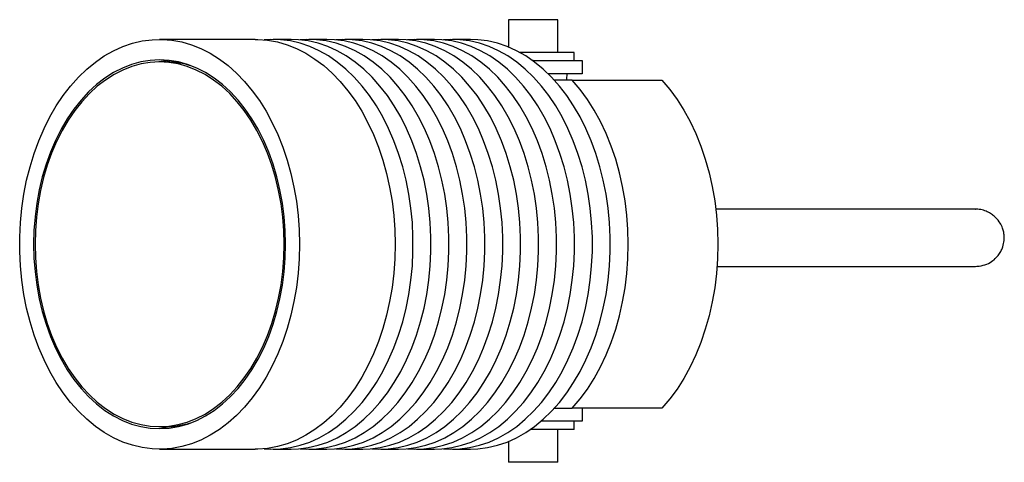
# Model space of a CAD drawing. Header units: millimetres. Extents: x 343 to 904, y 173 to 679.
# Tile 4 of 4: x 573 to 693, y 625 to 679. Entities that reach past the tile are written whole.
import ezdxf

# ---------------------------------------------------------------- set-up
doc = ezdxf.new("R2010")
doc.units = ezdxf.units.MM

msp = doc.modelspace()

# ---------------------------------------------------------------- linework, layer by layer
at = {"color": 7, "linetype": 'Continuous', "lineweight": 25}
for p, q in [((632.2, 678.52), (632.2, 675.17)), ((635.2, 678.52), (632.2, 678.52)), ((638.2, 678.52), (635.2, 678.52)), ((638.2, 674.52), (638.2, 678.52)), ((601.26, 676.12), (589.59, 676.12)), ((605.64, 676.12), (603.45, 676.12)), ((610.02, 676.12), (607.83, 676.12)), ((614.4, 676.12), (612.21, 676.12)), ((618.78, 676.12), (616.59, 676.12)), ((623.16, 676.12), (620.97, 676.12)), ((627.54, 676.12), (625.35, 676.12)), ((635.2, 674.52), (633.55, 674.52)), ((640.2, 674.52), (635.2, 674.52)), ((640.2, 673.52), (640.2, 674.52)), ((590.32, 673.37), (589.59, 673.37)), ((590.83, 673.37), (590.46, 673.37)), ((635.2, 673.52), (635.13, 673.52)), ((635.2, 673.52), (641.2, 673.52)), ((641.2, 673.52), (641.2, 671.92)), ((641.2, 671.92), (637.02, 671.92)), ((639.98, 671.12), (637.79, 671.12)), ((639.98, 671.12), (650.93, 671.12)), ((637.79, 631.12), (639.98, 631.12)), ((650.93, 631.12), (639.98, 631.12)), ((641.2, 631.12), (641.2, 629.52)), ((589.59, 628.87), (590.32, 628.87)), ((590.46, 628.87), (590.83, 628.87)), ((641.2, 629.52), (636.14, 629.52)), ((640.2, 628.52), (640.2, 629.52)), ((635.2, 628.52), (634.85, 628.52)), ((640.2, 628.52), (635.2, 628.52)), ((638.2, 624.52), (638.2, 628.52)), ((632.2, 627.07), (632.2, 624.52)), ((589.59, 626.12), (601.26, 626.12)), ((603.45, 626.12), (605.64, 626.12)), ((607.83, 626.12), (610.02, 626.12)), ((612.21, 626.12), (614.4, 626.12)), ((616.59, 626.12), (618.78, 626.12)), ((620.97, 626.12), (623.16, 626.12)), ((625.35, 626.12), (627.54, 626.12)), ((635.2, 624.52), (632.2, 624.52)), ((638.2, 624.52), (635.2, 624.52))]:
    msp.add_line(p, q, dxfattribs=at)
at = {"color": 8, "linetype": 'Continuous', "lineweight": 25}
msp.add_line((635.2, 673.46), (635.2, 673.52), dxfattribs=at)
at = {"color": 7, "linetype": 'Continuous', "lineweight": 25, "flags": 128}
for points in [[(606.68, 651.12), (606.64, 649.35), (606.51, 647.6), (606.3, 645.86), (606, 644.15), (605.62, 642.47), (605.17, 640.84), (604.63, 639.26), (604.02, 637.74), (603.34, 636.28), (602.59, 634.9), (601.78, 633.6), (600.9, 632.38), (599.97, 631.26), (598.99, 630.24), (597.96, 629.32), (596.89, 628.51), (595.78, 627.81), (594.64, 627.23), (593.47, 626.77), (592.29, 626.43), (591.09, 626.21), (589.89, 626.12), (588.68, 626.15), (587.48, 626.31), (586.29, 626.59), (585.12, 626.99), (583.96, 627.51), (582.84, 628.15), (581.75, 628.9), (580.7, 629.77), (579.69, 630.74), (578.73, 631.81), (577.83, 632.98), (576.98, 634.24), (576.2, 635.58), (575.48, 637), (574.84, 638.49), (574.26, 640.04), (573.77, 641.65), (573.35, 643.31), (573.02, 645), (572.76, 646.73), (572.59, 648.47), (572.51, 650.23), (572.51, 652), (572.59, 653.76), (572.76, 655.51), (573.02, 657.23), (573.35, 658.93), (573.77, 660.58), (574.26, 662.19), (574.84, 663.74), (575.48, 665.23), (576.2, 666.65), (576.98, 668), (577.83, 669.26), (578.73, 670.42), (579.69, 671.5), (580.7, 672.47), (581.75, 673.33), (582.84, 674.09), (583.96, 674.72), (585.12, 675.25), (586.29, 675.65), (587.48, 675.93), (588.68, 676.08), (589.89, 676.11), (591.09, 676.02), (592.29, 675.8), (593.47, 675.46), (594.64, 675), (595.78, 674.42), (596.89, 673.72), (597.96, 672.91), (598.99, 672), (599.97, 670.97), (600.9, 669.85), (601.78, 668.64), (602.59, 667.34), (603.34, 665.95), (604.02, 664.5), (604.63, 662.97), (605.17, 661.39), (605.62, 659.76), (606, 658.08), (606.3, 656.37), (606.51, 654.64), (606.64, 652.88), (606.68, 651.12)], [(601.26, 676.12), (601.57, 676.11), (602.77, 676.02), (603.97, 675.8), (605.15, 675.46), (606.32, 675), (607.45, 674.42), (608.56, 673.72), (609.64, 672.91), (610.67, 672), (611.65, 670.97), (612.58, 669.85), (613.46, 668.64), (614.27, 667.34), (615.02, 665.95), (615.7, 664.5), (616.31, 662.97), (616.84, 661.39), (617.3, 659.76), (617.68, 658.08), (617.97, 656.37), (618.19, 654.64), (618.31, 652.88), (618.36, 651.12)], [(602.36, 626.17), (603.15, 626.12), (604.36, 626.15), (605.56, 626.31), (606.75, 626.59), (607.93, 626.99), (609.08, 627.51), (610.2, 628.15), (611.29, 628.9), (612.35, 629.77), (613.35, 630.74), (614.31, 631.81), (615.21, 632.98), (616.06, 634.24), (616.84, 635.58), (617.56, 637), (618.2, 638.49), (618.78, 640.04), (619.27, 641.65), (619.69, 643.31), (620.03, 645), (620.28, 646.73), (620.45, 648.47), (620.53, 650.23), (620.53, 652), (620.45, 653.76), (620.28, 655.51), (620.03, 657.23), (619.69, 658.93), (619.27, 660.58), (618.78, 662.19), (618.2, 663.74), (617.56, 665.23), (616.84, 666.65), (616.06, 668), (615.21, 669.26), (614.31, 670.42), (613.35, 671.5), (612.35, 672.47), (611.29, 673.33), (610.2, 674.09), (609.08, 674.72), (607.93, 675.25), (606.75, 675.65), (605.56, 675.93), (604.36, 676.08), (603.15, 676.11), (602.36, 676.07)], [(605.64, 626.12), (606.55, 626.15), (607.75, 626.31), (608.94, 626.59), (610.12, 626.99), (611.27, 627.51), (612.39, 628.15), (613.48, 628.9), (614.53, 629.77), (615.54, 630.74), (616.5, 631.81), (617.4, 632.98), (618.25, 634.24), (619.03, 635.58), (619.75, 637), (620.39, 638.49), (620.97, 640.04), (621.46, 641.65), (621.88, 643.31), (622.22, 645), (622.47, 646.73), (622.64, 648.47), (622.72, 650.23), (622.72, 652), (622.64, 653.76), (622.47, 655.51), (622.22, 657.23), (621.88, 658.93), (621.46, 660.58), (620.97, 662.19), (620.39, 663.74), (619.75, 665.23), (619.03, 666.65), (618.25, 668), (617.4, 669.26), (616.5, 670.42), (615.54, 671.5), (614.53, 672.47), (613.48, 673.33), (612.39, 674.09), (611.27, 674.72), (610.12, 675.25), (608.94, 675.65), (607.75, 675.93), (606.55, 676.08), (605.64, 676.12)], [(606.74, 626.17), (607.53, 626.12), (608.74, 626.15), (609.94, 626.31), (611.13, 626.59), (612.3, 626.99), (613.46, 627.51), (614.58, 628.15), (615.67, 628.9), (616.72, 629.77), (617.73, 630.74), (618.69, 631.81), (619.59, 632.98), (620.44, 634.24), (621.22, 635.58), (621.94, 637), (622.58, 638.49), (623.16, 640.04), (623.65, 641.65), (624.07, 643.31), (624.4, 645), (624.66, 646.73), (624.83, 648.47), (624.91, 650.23), (624.91, 652), (624.83, 653.76), (624.66, 655.51), (624.4, 657.23), (624.07, 658.93), (623.65, 660.58), (623.16, 662.19), (622.58, 663.74), (621.94, 665.23), (621.22, 666.65), (620.44, 668), (619.59, 669.26), (618.69, 670.42), (617.73, 671.5), (616.72, 672.47), (615.67, 673.33), (614.58, 674.09), (613.46, 674.72), (612.3, 675.25), (611.13, 675.65), (609.94, 675.93), (608.74, 676.08), (607.53, 676.11), (606.74, 676.07)], [(610.02, 626.12), (610.93, 626.15), (612.13, 626.31), (613.32, 626.59), (614.49, 626.99), (615.65, 627.51), (616.77, 628.15), (617.86, 628.9), (618.91, 629.77), (619.92, 630.74), (620.88, 631.81), (621.78, 632.98), (622.63, 634.24), (623.41, 635.58), (624.13, 637), (624.77, 638.49), (625.35, 640.04), (625.84, 641.65), (626.26, 643.31), (626.59, 645), (626.85, 646.73), (627.02, 648.47), (627.1, 650.23), (627.1, 652), (627.02, 653.76), (626.85, 655.51), (626.59, 657.23), (626.26, 658.93), (625.84, 660.58), (625.35, 662.19), (624.77, 663.74), (624.13, 665.23), (623.41, 666.65), (622.63, 668), (621.78, 669.26), (620.88, 670.42), (619.92, 671.5), (618.91, 672.47), (617.86, 673.33), (616.77, 674.09), (615.65, 674.72), (614.49, 675.25), (613.32, 675.65), (612.13, 675.93), (610.93, 676.08), (610.02, 676.12)], [(611.12, 626.17), (611.91, 626.12), (613.12, 626.15), (614.32, 626.31), (615.51, 626.59), (616.68, 626.99), (617.84, 627.51), (618.96, 628.15), (620.05, 628.9), (621.1, 629.77), (622.11, 630.74), (623.07, 631.81), (623.97, 632.98), (624.82, 634.24), (625.6, 635.58), (626.32, 637), (626.96, 638.49), (627.53, 640.04), (628.03, 641.65), (628.45, 643.31), (628.78, 645), (629.04, 646.73), (629.21, 648.47), (629.29, 650.23), (629.29, 652), (629.21, 653.76), (629.04, 655.51), (628.78, 657.23), (628.45, 658.93), (628.03, 660.58), (627.53, 662.19), (626.96, 663.74), (626.32, 665.23), (625.6, 666.65), (624.82, 668), (623.97, 669.26), (623.07, 670.42), (622.11, 671.5), (621.1, 672.47), (620.05, 673.33), (618.96, 674.09), (617.84, 674.72), (616.68, 675.25), (615.51, 675.65), (614.32, 675.93), (613.12, 676.08), (611.91, 676.11), (611.12, 676.07)], [(614.4, 626.12), (615.31, 626.15), (616.51, 626.31), (617.7, 626.59), (618.87, 626.99), (620.03, 627.51), (621.15, 628.15), (622.24, 628.9), (623.29, 629.77), (624.3, 630.74), (625.26, 631.81), (626.16, 632.98), (627.01, 634.24), (627.79, 635.58), (628.51, 637), (629.15, 638.49), (629.72, 640.04), (630.22, 641.65), (630.64, 643.31), (630.97, 645), (631.23, 646.73), (631.4, 648.47), (631.48, 650.23), (631.48, 652), (631.4, 653.76), (631.23, 655.51), (630.97, 657.23), (630.64, 658.93), (630.22, 660.58), (629.72, 662.19), (629.15, 663.74), (628.51, 665.23), (627.79, 666.65), (627.01, 668), (626.16, 669.26), (625.26, 670.42), (624.3, 671.5), (623.29, 672.47), (622.24, 673.33), (621.15, 674.09), (620.03, 674.72), (618.87, 675.25), (617.7, 675.65), (616.51, 675.93), (615.31, 676.08), (614.4, 676.12)], [(615.5, 626.17), (616.29, 626.12), (617.5, 626.15), (618.7, 626.31), (619.89, 626.59), (621.06, 626.99), (622.22, 627.51), (623.34, 628.15), (624.43, 628.9), (625.48, 629.77), (626.49, 630.74), (627.45, 631.81), (628.35, 632.98), (629.2, 634.24), (629.98, 635.58), (630.7, 637), (631.34, 638.49), (631.91, 640.04), (632.41, 641.65), (632.83, 643.31), (633.16, 645), (633.42, 646.73), (633.59, 648.47), (633.67, 650.23), (633.67, 652), (633.59, 653.76), (633.42, 655.51), (633.16, 657.23), (632.83, 658.93), (632.41, 660.58), (631.91, 662.19), (631.34, 663.74), (630.7, 665.23), (629.98, 666.65), (629.2, 668), (628.35, 669.26), (627.45, 670.42), (626.49, 671.5), (625.48, 672.47), (624.43, 673.33), (623.34, 674.09), (622.22, 674.72), (621.06, 675.25), (619.89, 675.65), (618.7, 675.93), (617.5, 676.08), (616.29, 676.11), (615.5, 676.07)], [(618.78, 626.12), (619.68, 626.15), (620.89, 626.31), (622.08, 626.59), (623.25, 626.99), (624.4, 627.51), (625.53, 628.15), (626.62, 628.9), (627.67, 629.77), (628.68, 630.74), (629.64, 631.81), (630.54, 632.98), (631.39, 634.24), (632.17, 635.58), (632.89, 637), (633.53, 638.49), (634.1, 640.04), (634.6, 641.65), (635.02, 643.31), (635.35, 645), (635.61, 646.73), (635.78, 648.47), (635.86, 650.23), (635.86, 652), (635.78, 653.76), (635.61, 655.51), (635.35, 657.23), (635.02, 658.93), (634.6, 660.58), (634.1, 662.19), (633.53, 663.74), (632.89, 665.23), (632.17, 666.65), (631.39, 668), (630.54, 669.26), (629.64, 670.42), (628.68, 671.5), (627.67, 672.47), (626.62, 673.33), (625.53, 674.09), (624.4, 674.72), (623.25, 675.25), (622.08, 675.65), (620.89, 675.93), (619.68, 676.08), (618.78, 676.12)], [(619.87, 626.17), (620.67, 626.12), (621.87, 626.15), (623.08, 626.31), (624.27, 626.59), (625.44, 626.99), (626.59, 627.51), (627.72, 628.15), (628.81, 628.9), (629.86, 629.77), (630.87, 630.74), (631.83, 631.81), (632.73, 632.98), (633.58, 634.24), (634.36, 635.58), (635.07, 637), (635.72, 638.49), (636.29, 640.04), (636.79, 641.65), (637.21, 643.31), (637.54, 645), (637.8, 646.73), (637.96, 648.47), (638.05, 650.23), (638.05, 652), (637.96, 653.76), (637.8, 655.51), (637.54, 657.23), (637.21, 658.93), (636.79, 660.58), (636.29, 662.19), (635.72, 663.74), (635.07, 665.23), (634.36, 666.65), (633.58, 668), (632.73, 669.26), (631.83, 670.42), (630.87, 671.5), (629.86, 672.47), (628.81, 673.33), (627.72, 674.09), (626.59, 674.72), (625.44, 675.25), (624.27, 675.65), (623.08, 675.93), (621.87, 676.08), (620.67, 676.11), (619.87, 676.07)], [(623.16, 626.12), (624.06, 626.15), (625.27, 626.31), (626.46, 626.59), (627.63, 626.99), (628.78, 627.51), (629.91, 628.15), (631, 628.9), (632.05, 629.77), (633.06, 630.74), (634.02, 631.81), (634.92, 632.98), (635.77, 634.24), (636.55, 635.58), (637.26, 637), (637.91, 638.49), (638.48, 640.04), (638.98, 641.65), (639.39, 643.31), (639.73, 645), (639.98, 646.73), (640.15, 648.47), (640.24, 650.23), (640.24, 652), (640.15, 653.76), (639.98, 655.51), (639.73, 657.23), (639.39, 658.93), (638.98, 660.58), (638.48, 662.19), (637.91, 663.74), (637.26, 665.23), (636.55, 666.65), (635.77, 668), (634.92, 669.26), (634.02, 670.42), (633.06, 671.5), (632.05, 672.47), (631, 673.33), (629.91, 674.09), (628.78, 674.72), (627.63, 675.25), (626.46, 675.65), (625.27, 675.93), (624.06, 676.08), (623.16, 676.12)], [(624.25, 626.17), (625.05, 626.12), (626.25, 626.15), (627.45, 626.31), (628.65, 626.59), (629.82, 626.99), (630.97, 627.51), (632.1, 628.15), (633.19, 628.9), (634.24, 629.77), (635.25, 630.74), (636.21, 631.81), (637.11, 632.98), (637.96, 634.24), (638.74, 635.58), (639.45, 637), (640.1, 638.49), (640.67, 640.04), (641.17, 641.65), (641.58, 643.31), (641.92, 645), (642.17, 646.73), (642.34, 648.47), (642.43, 650.23), (642.43, 652), (642.34, 653.76), (642.17, 655.51), (641.92, 657.23), (641.58, 658.93), (641.17, 660.58), (640.67, 662.19), (640.1, 663.74), (639.45, 665.23), (638.74, 666.65), (637.96, 668), (637.11, 669.26), (636.21, 670.42), (635.25, 671.5), (634.24, 672.47), (633.19, 673.33), (632.1, 674.09), (630.97, 674.72), (629.82, 675.25), (628.65, 675.65), (627.45, 675.93), (626.25, 676.08), (625.05, 676.11), (624.25, 676.07)], [(627.54, 626.12), (628.44, 626.15), (629.64, 626.31), (630.84, 626.59), (632.01, 626.99), (633.16, 627.51), (634.29, 628.15), (635.38, 628.9), (636.43, 629.77), (637.44, 630.74), (638.4, 631.81), (639.3, 632.98), (640.14, 634.24), (640.93, 635.58), (641.64, 637), (642.29, 638.49), (642.86, 640.04), (643.36, 641.65), (643.77, 643.31), (644.11, 645), (644.36, 646.73), (644.53, 648.47), (644.62, 650.23), (644.62, 652), (644.53, 653.76), (644.36, 655.51), (644.11, 657.23), (643.77, 658.93), (643.36, 660.58), (642.86, 662.19), (642.29, 663.74), (641.64, 665.23), (640.93, 666.65), (640.14, 668), (639.3, 669.26), (638.4, 670.42), (637.44, 671.5), (636.43, 672.47), (635.38, 673.33), (634.29, 674.09), (633.16, 674.72), (632.01, 675.25), (630.84, 675.65), (629.64, 675.93), (628.44, 676.08), (627.54, 676.12)], [(574.21, 651.12), (574.25, 649.44), (574.38, 647.76), (574.59, 646.11), (574.89, 644.48), (575.27, 642.9), (575.73, 641.35), (576.27, 639.87), (576.88, 638.44), (577.56, 637.09), (578.31, 635.81), (579.12, 634.62), (580, 633.53), (580.92, 632.53), (581.9, 631.63), (582.91, 630.85), (583.97, 630.17), (585.05, 629.62), (586.16, 629.18), (587.29, 628.87), (588.44, 628.68), (589.59, 628.62), (590.74, 628.68), (591.88, 628.87), (593.01, 629.18), (594.12, 629.62), (595.21, 630.17), (596.26, 630.85), (597.28, 631.63), (598.25, 632.53), (599.18, 633.53), (600.05, 634.62), (600.86, 635.81), (601.61, 637.09), (602.3, 638.44), (602.91, 639.87), (603.45, 641.35), (603.91, 642.9), (604.29, 644.48), (604.58, 646.11), (604.8, 647.76), (604.93, 649.44), (604.97, 651.12), (604.93, 652.8), (604.8, 654.47), (604.58, 656.12), (604.29, 657.75), (603.91, 659.34), (603.45, 660.88), (602.91, 662.37), (602.3, 663.79), (601.61, 665.15), (600.86, 666.42), (600.05, 667.61), (599.18, 668.71), (598.25, 669.71), (597.28, 670.6), (596.26, 671.39), (595.21, 672.06), (594.12, 672.62), (593.01, 673.05), (591.88, 673.37), (590.74, 673.55), (589.59, 673.62), (588.44, 673.55), (587.29, 673.37), (586.16, 673.05), (585.05, 672.62), (583.97, 672.06), (582.91, 671.39), (581.9, 670.6), (580.92, 669.71), (580, 668.71), (579.12, 667.61), (578.31, 666.42), (577.56, 665.15), (576.88, 663.79), (576.27, 662.37), (575.73, 660.88), (575.27, 659.34), (574.89, 657.75), (574.59, 656.12), (574.38, 654.47), (574.25, 652.8), (574.21, 651.12)], [(574.38, 651.12), (574.42, 649.45), (574.55, 647.8), (574.76, 646.17), (575.05, 644.56), (575.43, 642.99), (575.88, 641.46), (576.41, 639.99), (577.02, 638.58), (577.69, 637.24), (578.44, 635.98), (579.24, 634.81), (580.1, 633.72), (581.02, 632.73), (581.98, 631.85), (582.99, 631.07), (584.03, 630.4), (585.1, 629.85), (586.2, 629.42), (587.32, 629.11), (588.45, 628.93), (589.59, 628.87), (590.72, 628.93), (591.85, 629.11), (592.97, 629.42), (594.07, 629.85), (595.14, 630.4), (596.19, 631.07), (597.19, 631.85), (598.16, 632.73), (599.07, 633.72), (599.93, 634.81), (600.74, 635.98), (601.48, 637.24), (602.16, 638.58), (602.76, 639.99), (603.29, 641.46), (603.75, 642.99), (604.12, 644.56), (604.42, 646.17), (604.63, 647.8), (604.76, 649.45), (604.8, 651.12), (604.76, 652.78), (604.63, 654.43), (604.42, 656.07), (604.12, 657.68), (603.75, 659.25), (603.29, 660.77), (602.76, 662.24), (602.16, 663.65), (601.48, 664.99), (600.74, 666.25), (599.93, 667.43), (599.07, 668.51), (598.16, 669.5), (597.19, 670.39), (596.19, 671.16), (595.14, 671.83), (594.07, 672.38), (592.97, 672.81), (591.85, 673.12), (590.72, 673.31), (589.59, 673.37), (588.45, 673.31), (587.32, 673.12), (586.2, 672.81), (585.1, 672.38), (584.03, 671.83), (582.99, 671.16), (581.98, 670.39), (581.02, 669.5), (580.1, 668.51), (579.24, 667.43), (578.44, 666.25), (577.69, 664.99), (577.02, 663.65), (576.41, 662.24), (575.88, 660.77), (575.43, 659.25), (575.05, 657.68), (574.76, 656.07), (574.55, 654.43), (574.42, 652.78), (574.38, 651.12)], [(590.68, 673.56), (590.63, 673.55), (589.49, 673.37)], [(590.83, 673.37), (591.96, 673.31), (592.31, 673.26)], [(639.98, 631.12), (640.93, 632.24), (641.82, 633.45), (642.65, 634.76), (643.42, 636.15), (644.11, 637.61), (644.73, 639.15), (645.28, 640.74), (645.74, 642.39), (646.13, 644.08), (646.43, 645.81), (646.64, 647.56), (646.78, 649.34), (646.82, 651.12), (646.78, 652.9), (646.64, 654.67), (646.43, 656.43), (646.13, 658.15), (645.74, 659.85), (645.28, 661.49), (644.73, 663.09), (644.11, 664.62), (643.42, 666.09), (642.65, 667.48), (641.82, 668.78), (640.93, 670), (639.98, 671.12)], [(650.93, 671.12), (651.88, 670), (652.77, 668.78), (653.6, 667.48), (654.36, 666.09), (655.06, 664.62), (655.68, 663.09), (656.22, 661.49), (656.69, 659.85), (657.07, 658.15), (657.38, 656.43), (657.59, 654.67), (657.72, 652.9), (657.77, 651.12), (657.72, 649.34), (657.59, 647.56), (657.38, 645.81), (657.07, 644.08), (656.69, 642.39), (656.22, 640.74), (655.68, 639.15), (655.06, 637.61), (654.36, 636.15), (653.6, 634.76), (652.77, 633.45), (651.88, 632.24), (650.93, 631.12)], [(618.36, 651.12), (618.31, 649.35), (618.19, 647.6), (617.97, 645.86), (617.68, 644.15), (617.3, 642.47), (616.84, 640.84), (616.31, 639.26), (615.7, 637.74), (615.02, 636.28), (614.27, 634.9), (613.46, 633.6), (612.58, 632.38), (611.65, 631.26), (610.67, 630.24), (609.64, 629.32), (608.56, 628.51), (607.45, 627.81), (606.32, 627.23), (605.15, 626.77), (603.97, 626.43), (602.77, 626.21), (601.57, 626.12), (601.26, 626.12)], [(589.49, 628.87), (590.63, 628.68), (590.68, 628.67)], [(592.31, 628.97), (591.96, 628.93), (590.83, 628.87)]]:
    msp.add_lwpolyline(points, dxfattribs=at)
at = {"color": 7, "linetype": 'Continuous', "lineweight": 25}
for centre, radius, start, end in [((590.3, 662.72), 10.64, 72.3479, 89.9068), ((590.46, 662.82), 10.54, 76.0114, 90.3571), ((590.3, 639.51), 10.64, 270.0932, 287.6521), ((590.46, 639.41), 10.54, 269.6429, 283.9886)]:
    msp.add_arc(centre, radius, start, end, dxfattribs=at)
msp.add_ellipse((639.34, 670.52), major_axis=(0, 1.4), ratio=0.045891, start_param=0, end_param=1.127885, dxfattribs=at)
for points, knots in [([(689.18, 655.41), (689.19, 655.41), (689.25, 655.41), (688.94, 655.41), (688.31, 655.41), (687.39, 655.41), (686.27, 655.41), (685, 655.41), (683.64, 655.41), (682.09, 655.41), (680.39, 655.41), (678.62, 655.41), (676.98, 655.41), (675.46, 655.41), (673.91, 655.41), (672.04, 655.41), (669.75, 655.41), (667, 655.41), (663.93, 655.41), (660.71, 655.41), (658.53, 655.41), (657.47, 655.41)], [0, 0, 0, 0, 0.016597, 0.06453, 0.110642, 0.155648, 0.200002, 0.243812, 0.286929, 0.329023, 0.382769, 0.432742, 0.477852, 0.517184, 0.557181, 0.603519, 0.667726, 0.74129, 0.82369, 0.913791, 1, 1, 1, 1]), ([(689.13, 648.41), (689.48, 648.44), (690.13, 648.49), (690.98, 648.85), (691.61, 649.32), (692.06, 649.82), (692.36, 650.32), (692.6, 650.9), (692.73, 651.55), (692.73, 652.2), (692.63, 652.75), (692.46, 653.29), (692.11, 653.94), (691.61, 654.49), (691.04, 654.9), (690.49, 655.17), (689.84, 655.37), (689.37, 655.4), (689.13, 655.41)], [0, 0, 0, 0, 0.095137, 0.180204, 0.253171, 0.31367, 0.362993, 0.404983, 0.475835, 0.535486, 0.57224, 0.621956, 0.687721, 0.772202, 0.822118, 0.877046, 0.936594, 1, 1, 1, 1]), ([(657.63, 648.41), (658.39, 648.41), (660, 648.41), (662.39, 648.41), (664.68, 648.41), (666.78, 648.41), (668.78, 648.41), (671.1, 648.41), (673.71, 648.41), (676.56, 648.41), (679.25, 648.41), (681.39, 648.41), (683.05, 648.41), (684.36, 648.41), (685.67, 648.41), (686.91, 648.41), (688, 648.41), (688.68, 648.41), (689.04, 648.41), (689.2, 648.41), (689.21, 648.41), (689.22, 648.41)], [0, 0, 0, 0, 0.062536, 0.131595, 0.192687, 0.247164, 0.30052, 0.353823, 0.433691, 0.511457, 0.586069, 0.656756, 0.693325, 0.733748, 0.777304, 0.823395, 0.871697, 0.922382, 0.948871, 0.976278, 1, 1, 1, 1])]:
    msp.add_open_spline(points, degree=3, knots=knots, dxfattribs=at)

doc.saveas('drawing.dxf')
